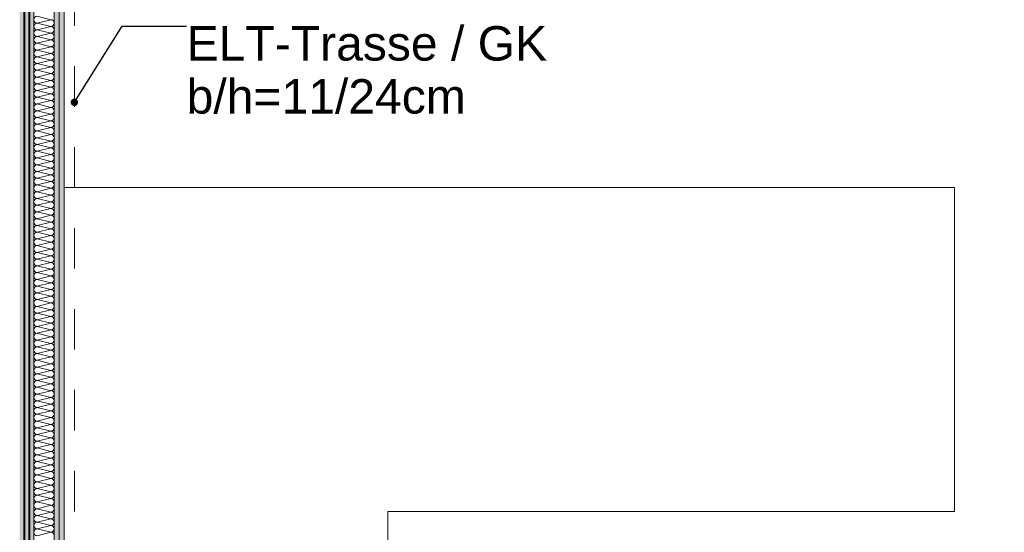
# Model space of a CAD drawing. Header units: metres. Extents: x -4 to 100, y -11 to 17.
# Tile 100 of 256: x 7.78 to 10.21, y 2.16 to 3.42. Entities that reach past the tile are written whole.
import ezdxf

# ---------------------------------------------------------------- set-up
doc = ezdxf.new("R2010")
doc.units = ezdxf.units.M
doc.header["$MEASUREMENT"] = 0
doc.linetypes.add('Untersicht', pattern=[0.1, 0.075, -0.025])
for name, color, linetype in [('152 - Bemaßung_ Beschriftung.Ausbau', 7, 'Continuous'), ('650 - Abdeckung.Fußboden Aufbau', 7, 'Continuous'), ('Abbruch_606 - Struktur.Wand Innen Ausbau', 7, 'Continuous'), ('Neubau_152 - Bemaßung_ Beschriftung.Ausbau', 7, 'Continuous'), ('Neubau_606 - Struktur.Wand Innen Ausbau', 7, 'Continuous'), ('Neubau_653 - Abdeckung.TB Verkofferung', 7, 'Continuous'), ('Neubau_701 - Einrichtung.Möbel', 7, 'Continuous')]:
    doc.layers.add(name, color=color, linetype=linetype)
doc.styles.add('ERSTELLTER_STIL_2', font='txt')
doc.linetypes.add('Abbruch 1', pattern='A,0,[1,2022.0244.A_L5A-PL02.03_iC_Grundriss 1.OG1.Shx,S=0.001984,R=0,X=0,Y=0],-0.25,0', length=0.25)
doc.dimstyles.new('ERSTELLTER_STIL__5', dxfattribs={"dimtxt": 0.1, "dimasz": 0.0532, "dimexe": 0.18, "dimexo": 0.0625, "dimgap": 0, "dimtad": 1, "dimtih": 1, "dimtoh": 1, "dimzin": 0, "dimdsep": 46, "dimtxsty": 'ERSTELLTER_STIL_2', "dimblk": 'ARROWHEAD_2', "dimblk1": 'ARROWHEAD_2', "dimblk2": 'ARROWHEAD_2', "dimcen": 0.09, "dimse1": 1, "dimse2": 1, "dimclrd": 7, "dimclre": 7, "dimclrt": 7, "dimazin": 0, "dimtfac": 1, "dimtdec": 4, "dimtmove": 0, "dimatfit": 3, "dimfxl": 1, "dimtolj": 1, "dimtzin": 0, "dimarcsym": 0})
doc.dimstyles.new('ERSTELLTER_STIL__8', dxfattribs={"dimtxt": 0.18, "dimasz": 0.03648, "dimexe": 0.18, "dimexo": 0.0625, "dimgap": 0, "dimtad": 0, "dimtih": 1, "dimtoh": 1, "dimdec": 4, "dimzin": 0, "dimdsep": 46, "dimcen": 0.09, "dimadec": 0, "dimazin": 0, "dimtfac": 1, "dimtdec": 4, "dimtmove": 0, "dimatfit": 3, "dimldrblk": 'ARROWHEAD_11', "dimfxl": 1, "dimtolj": 1, "dimtzin": 0, "dimarcsym": 0})
pattern_1 = [(45, (0, 0), (-0.01767767, 0.01767767), [0, -0.025])]

# ---------------------------------------------------------------- blocks, each defined once
blk = doc.blocks.new('*X5')
at = {"layer": 'Abbruch_606 - Struktur.Wand Innen Ausbau', "color": 7, "linetype": 'Continuous', "lineweight": 5}
for p, q in [((7.8233, 3.4333), (7.8567, 3.425)), ((7.8233, 3.4167), (7.8567, 3.425)), ((7.8233, 3.4167), (7.8567, 3.4083)), ((7.8233, 3.4), (7.8567, 3.4083)), ((7.8233, 3.4), (7.8567, 3.3917)), ((7.8233, 3.3833), (7.8567, 3.3917)), ((7.8233, 3.3833), (7.8567, 3.375)), ((7.8233, 3.3667), (7.8567, 3.375)), ((7.8233, 3.3667), (7.8567, 3.3583)), ((7.8233, 3.35), (7.8567, 3.3583)), ((7.8233, 3.35), (7.8567, 3.3417)), ((7.8233, 3.3333), (7.8567, 3.3417)), ((7.8233, 3.3333), (7.8567, 3.325)), ((7.8233, 3.3167), (7.8567, 3.325)), ((7.8233, 3.3167), (7.8567, 3.3083)), ((7.8233, 3.3), (7.8567, 3.3083)), ((7.8233, 3.3), (7.8567, 3.2917)), ((7.8233, 3.2833), (7.8567, 3.2917)), ((7.8233, 3.2833), (7.8567, 3.275)), ((7.8233, 3.2667), (7.8567, 3.275)), ((7.8233, 3.2667), (7.8567, 3.2583)), ((7.8233, 3.25), (7.8567, 3.2583)), ((7.8233, 3.25), (7.8567, 3.2417)), ((7.8233, 3.2333), (7.8567, 3.2417)), ((7.8233, 3.2333), (7.8567, 3.225)), ((7.8233, 3.2167), (7.8567, 3.225)), ((7.8233, 3.2167), (7.8567, 3.2083)), ((7.8233, 3.2), (7.8567, 3.2083)), ((7.8233, 3.2), (7.8567, 3.1917)), ((7.8233, 3.1833), (7.8567, 3.1917)), ((7.8233, 3.1833), (7.8567, 3.175)), ((7.8233, 3.1667), (7.8567, 3.175)), ((7.8233, 3.1667), (7.8567, 3.1583)), ((7.8233, 3.15), (7.8567, 3.1583)), ((7.8233, 3.15), (7.8567, 3.1417)), ((7.8233, 3.1333), (7.8567, 3.1417)), ((7.8233, 3.1333), (7.8567, 3.125)), ((7.8233, 3.1167), (7.8567, 3.125)), ((7.8233, 3.1167), (7.8567, 3.1083)), ((7.8233, 3.1), (7.8567, 3.1083)), ((7.8233, 3.1), (7.8567, 3.0917)), ((7.8233, 3.0833), (7.8567, 3.0917)), ((7.8233, 3.0833), (7.8567, 3.075)), ((7.8233, 3.0667), (7.8567, 3.075)), ((7.8233, 3.0667), (7.8567, 3.0583)), ((7.8233, 3.05), (7.8567, 3.0583)), ((7.8233, 3.05), (7.8567, 3.0417)), ((7.8233, 3.0333), (7.8567, 3.0417)), ((7.8233, 3.0333), (7.8567, 3.025)), ((7.8233, 3.0167), (7.8567, 3.025)), ((7.8233, 3.0167), (7.8567, 3.0083)), ((7.8233, 3), (7.8567, 3.0083)), ((7.8233, 3), (7.8567, 2.9917)), ((7.8233, 2.9833), (7.8567, 2.9917)), ((7.8233, 2.9833), (7.8567, 2.975)), ((7.8233, 2.9667), (7.8567, 2.975)), ((7.8233, 2.9667), (7.8567, 2.9583)), ((7.8233, 2.95), (7.8567, 2.9583)), ((7.8233, 2.95), (7.8567, 2.9417)), ((7.8233, 2.9333), (7.8567, 2.9417)), ((7.8233, 2.9333), (7.8567, 2.925)), ((7.8233, 2.9167), (7.8567, 2.925)), ((7.8233, 2.9167), (7.8567, 2.9083)), ((7.8233, 2.9), (7.8567, 2.9083)), ((7.8233, 2.9), (7.8567, 2.8917)), ((7.8233, 2.8833), (7.8567, 2.8917)), ((7.8233, 2.8833), (7.8567, 2.875)), ((7.8233, 2.8667), (7.8567, 2.875)), ((7.8233, 2.8667), (7.8567, 2.8583)), ((7.8233, 2.85), (7.8567, 2.8583)), ((7.8233, 2.85), (7.8567, 2.8417)), ((7.8233, 2.8333), (7.8567, 2.8417)), ((7.8233, 2.8333), (7.8567, 2.825)), ((7.8233, 2.8167), (7.8567, 2.825)), ((7.8233, 2.8167), (7.8567, 2.8083)), ((7.8233, 2.8), (7.8567, 2.8083)), ((7.8233, 2.8), (7.8567, 2.7917)), ((7.8233, 2.7833), (7.8567, 2.7917)), ((7.8233, 2.7833), (7.8567, 2.775)), ((7.8233, 2.7667), (7.8567, 2.775)), ((7.8233, 2.7667), (7.8567, 2.7583)), ((7.8233, 2.75), (7.8567, 2.7583)), ((7.8233, 2.75), (7.8567, 2.7417)), ((7.8233, 2.7333), (7.8567, 2.7417)), ((7.8233, 2.7333), (7.8567, 2.725)), ((7.8233, 2.7167), (7.8567, 2.725)), ((7.8233, 2.7167), (7.8567, 2.7083)), ((7.8233, 2.7), (7.8567, 2.7083)), ((7.8233, 2.7), (7.8567, 2.6917)), ((7.8233, 2.6833), (7.8567, 2.6917)), ((7.8233, 2.6833), (7.8567, 2.675)), ((7.8233, 2.6667), (7.8567, 2.675)), ((7.8233, 2.6667), (7.8567, 2.6583)), ((7.8233, 2.65), (7.8567, 2.6583)), ((7.8233, 2.65), (7.8567, 2.6417)), ((7.8233, 2.6333), (7.8567, 2.6417)), ((7.8233, 2.6333), (7.8567, 2.625)), ((7.8233, 2.6167), (7.8567, 2.625)), ((7.8233, 2.6167), (7.8567, 2.6083)), ((7.8233, 2.6), (7.8567, 2.6083)), ((7.8233, 2.6), (7.8567, 2.5917)), ((7.8233, 2.5833), (7.8567, 2.5917)), ((7.8233, 2.5833), (7.8567, 2.575)), ((7.8233, 2.5667), (7.8567, 2.575)), ((7.8233, 2.5667), (7.8567, 2.5583)), ((7.8233, 2.55), (7.8567, 2.5583)), ((7.8233, 2.55), (7.8567, 2.5417)), ((7.8233, 2.5333), (7.8567, 2.5417)), ((7.8233, 2.5333), (7.8567, 2.525)), ((7.8233, 2.5167), (7.8567, 2.525)), ((7.8233, 2.5167), (7.8567, 2.5083)), ((7.8233, 2.5), (7.8567, 2.5083)), ((7.8233, 2.5), (7.8567, 2.4917)), ((7.8233, 2.4833), (7.8567, 2.4917)), ((7.8233, 2.4833), (7.8567, 2.475)), ((7.8233, 2.4667), (7.8567, 2.475)), ((7.8233, 2.4667), (7.8567, 2.4583)), ((7.8233, 2.45), (7.8567, 2.4583)), ((7.8233, 2.45), (7.8567, 2.4417)), ((7.8233, 2.4333), (7.8567, 2.4417)), ((7.8233, 2.4333), (7.8567, 2.425)), ((7.8233, 2.4167), (7.8567, 2.425)), ((7.8233, 2.4167), (7.8567, 2.4083)), ((7.8233, 2.4), (7.8567, 2.4083)), ((7.8233, 2.4), (7.8567, 2.3917)), ((7.8233, 2.3833), (7.8567, 2.3917)), ((7.8233, 2.3833), (7.8567, 2.375)), ((7.8233, 2.3667), (7.8567, 2.375)), ((7.8233, 2.3667), (7.8567, 2.3583)), ((7.8233, 2.35), (7.8567, 2.3583)), ((7.8233, 2.35), (7.8567, 2.3417)), ((7.8233, 2.3333), (7.8567, 2.3417)), ((7.8233, 2.3333), (7.8567, 2.325)), ((7.8233, 2.3167), (7.8567, 2.325)), ((7.8233, 2.3167), (7.8567, 2.3083)), ((7.8233, 2.3), (7.8567, 2.3083)), ((7.8233, 2.3), (7.8567, 2.2917)), ((7.8233, 2.2833), (7.8567, 2.2917)), ((7.8233, 2.2833), (7.8567, 2.275)), ((7.8233, 2.2667), (7.8567, 2.275)), ((7.8233, 2.2667), (7.8567, 2.2583)), ((7.8233, 2.25), (7.8567, 2.2583)), ((7.8233, 2.25), (7.8567, 2.2417)), ((7.8233, 2.2333), (7.8567, 2.2417)), ((7.8233, 2.2333), (7.8567, 2.225)), ((7.8233, 2.2167), (7.8567, 2.225)), ((7.8233, 2.2167), (7.8567, 2.2083)), ((7.8233, 2.2), (7.8567, 2.2083)), ((7.8233, 2.2), (7.8567, 2.1917)), ((7.8233, 2.1833), (7.8567, 2.1917)), ((7.8233, 2.1833), (7.8567, 2.175)), ((7.8233, 2.1667), (7.8567, 2.175)), ((7.8233, 2.1667), (7.8567, 2.1583)), ((7.8233, 2.15), (7.8567, 2.1583))]:
    blk.add_line(p, q, dxfattribs=at)
for centre, start, end in [((7.8233, 3.425), 90, 180), ((7.8233, 3.425), 180, 270), ((7.8233, 3.4083), 90, 180), ((7.8233, 3.4083), 180, 270), ((7.8567, 3.4167), 0, 90), ((7.8567, 3.4167), 270, 0), ((7.8567, 3.4), 0, 90), ((7.8233, 3.3917), 90, 180), ((7.8233, 3.3917), 180, 270), ((7.8233, 3.375), 90, 180), ((7.8567, 3.4), 270, 0), ((7.8567, 3.3833), 0, 90), ((7.8567, 3.3833), 270, 0), ((7.8233, 3.375), 180, 270), ((7.8233, 3.3583), 90, 180), ((7.8233, 3.3583), 180, 270), ((7.8567, 3.3667), 0, 90), ((7.8567, 3.3667), 270, 0), ((7.8567, 3.35), 0, 90), ((7.8233, 3.3417), 90, 180), ((7.8233, 3.3417), 180, 270), ((7.8233, 3.325), 90, 180), ((7.8567, 3.35), 270, 0), ((7.8567, 3.3333), 0, 90), ((7.8567, 3.3333), 270, 0), ((7.8233, 3.325), 180, 270), ((7.8233, 3.3083), 90, 180), ((7.8567, 3.3167), 0, 90), ((7.8567, 3.3167), 270, 0), ((7.8233, 3.3083), 180, 270), ((7.8233, 3.2917), 90, 180), ((7.8233, 3.2917), 180, 270), ((7.8567, 3.3), 0, 90), ((7.8567, 3.3), 270, 0), ((7.8567, 3.2833), 0, 90), ((7.8233, 3.275), 90, 180), ((7.8233, 3.275), 180, 270), ((7.8233, 3.2583), 90, 180), ((7.8567, 3.2833), 270, 0), ((7.8567, 3.2667), 0, 90), ((7.8567, 3.2667), 270, 0), ((7.8233, 3.2583), 180, 270), ((7.8233, 3.2417), 90, 180), ((7.8233, 3.2417), 180, 270), ((7.8567, 3.25), 0, 90), ((7.8567, 3.25), 270, 0), ((7.8567, 3.2333), 0, 90), ((7.8233, 3.225), 90, 180), ((7.8233, 3.225), 180, 270), ((7.8233, 3.2083), 90, 180), ((7.8567, 3.2333), 270, 0), ((7.8567, 3.2167), 0, 90), ((7.8567, 3.2167), 270, 0), ((7.8233, 3.2083), 180, 270), ((7.8233, 3.1917), 90, 180), ((7.8233, 3.1917), 180, 270), ((7.8567, 3.2), 0, 90), ((7.8567, 3.2), 270, 0), ((7.8567, 3.1833), 0, 90), ((7.8233, 3.175), 90, 180), ((7.8233, 3.175), 180, 270), ((7.8233, 3.1583), 90, 180), ((7.8567, 3.1833), 270, 0), ((7.8567, 3.1667), 0, 90), ((7.8567, 3.1667), 270, 0), ((7.8233, 3.1583), 180, 270), ((7.8233, 3.1417), 90, 180), ((7.8233, 3.1417), 180, 270), ((7.8567, 3.15), 0, 90), ((7.8567, 3.15), 270, 0), ((7.8567, 3.1333), 0, 90), ((7.8233, 3.125), 90, 180), ((7.8233, 3.125), 180, 270), ((7.8233, 3.1083), 90, 180), ((7.8567, 3.1333), 270, 0), ((7.8567, 3.1167), 0, 90), ((7.8567, 3.1167), 270, 0), ((7.8233, 3.1083), 180, 270), ((7.8233, 3.0917), 90, 180), ((7.8233, 3.0917), 180, 270), ((7.8567, 3.1), 0, 90), ((7.8567, 3.1), 270, 0), ((7.8567, 3.0833), 0, 90), ((7.8233, 3.075), 90, 180), ((7.8233, 3.075), 180, 270), ((7.8233, 3.0583), 90, 180), ((7.8567, 3.0833), 270, 0), ((7.8567, 3.0667), 0, 90), ((7.8567, 3.0667), 270, 0), ((7.8233, 3.0583), 180, 270), ((7.8233, 3.0417), 90, 180), ((7.8233, 3.0417), 180, 270), ((7.8567, 3.05), 0, 90), ((7.8567, 3.05), 270, 0), ((7.8567, 3.0333), 0, 90), ((7.8233, 3.025), 90, 180), ((7.8233, 3.025), 180, 270), ((7.8567, 3.0333), 270, 0), ((7.8567, 3.0167), 0, 90), ((7.8233, 3.0083), 90, 180), ((7.8233, 3.0083), 180, 270), ((7.8233, 2.9917), 90, 180), ((7.8567, 3.0167), 270, 0), ((7.8567, 3), 0, 90), ((7.8567, 3), 270, 0), ((7.8233, 2.9917), 180, 270), ((7.8233, 2.975), 90, 180), ((7.8233, 2.975), 180, 270), ((7.8567, 2.9833), 0, 90), ((7.8567, 2.9833), 270, 0), ((7.8567, 2.9667), 0, 90), ((7.8233, 2.9583), 90, 180), ((7.8233, 2.9583), 180, 270), ((7.8233, 2.9417), 90, 180), ((7.8567, 2.9667), 270, 0), ((7.8567, 2.95), 0, 90), ((7.8567, 2.95), 270, 0), ((7.8233, 2.9417), 180, 270), ((7.8233, 2.925), 90, 180), ((7.8233, 2.925), 180, 270), ((7.8567, 2.9333), 0, 90), ((7.8567, 2.9333), 270, 0), ((7.8567, 2.9167), 0, 90), ((7.8233, 2.9083), 90, 180), ((7.8233, 2.9083), 180, 270), ((7.8233, 2.8917), 90, 180), ((7.8567, 2.9167), 270, 0), ((7.8567, 2.9), 0, 90), ((7.8567, 2.9), 270, 0), ((7.8233, 2.8917), 180, 270), ((7.8233, 2.875), 90, 180), ((7.8233, 2.875), 180, 270), ((7.8567, 2.8833), 0, 90), ((7.8567, 2.8833), 270, 0), ((7.8567, 2.8667), 0, 90), ((7.8233, 2.8583), 90, 180), ((7.8233, 2.8583), 180, 270), ((7.8233, 2.8417), 90, 180), ((7.8567, 2.8667), 270, 0), ((7.8567, 2.85), 0, 90), ((7.8567, 2.85), 270, 0), ((7.8233, 2.8417), 180, 270), ((7.8233, 2.825), 90, 180), ((7.8233, 2.825), 180, 270), ((7.8567, 2.8333), 0, 90), ((7.8567, 2.8333), 270, 0), ((7.8567, 2.8167), 0, 90), ((7.8233, 2.8083), 90, 180), ((7.8233, 2.8083), 180, 270), ((7.8233, 2.7917), 90, 180), ((7.8567, 2.8167), 270, 0), ((7.8567, 2.8), 0, 90), ((7.8567, 2.8), 270, 0), ((7.8233, 2.7917), 180, 270), ((7.8233, 2.775), 90, 180), ((7.8233, 2.775), 180, 270), ((7.8567, 2.7833), 0, 90), ((7.8567, 2.7833), 270, 0), ((7.8567, 2.7667), 0, 90), ((7.8233, 2.7583), 90, 180), ((7.8233, 2.7583), 180, 270), ((7.8233, 2.7417), 90, 180), ((7.8567, 2.7667), 270, 0), ((7.8567, 2.75), 0, 90), ((7.8567, 2.75), 270, 0), ((7.8233, 2.7417), 180, 270), ((7.8233, 2.725), 90, 180), ((7.8233, 2.725), 180, 270), ((7.8567, 2.7333), 0, 90), ((7.8567, 2.7333), 270, 0), ((7.8567, 2.7167), 0, 90), ((7.8233, 2.7083), 90, 180), ((7.8233, 2.7083), 180, 270), ((7.8567, 2.7167), 270, 0), ((7.8567, 2.7), 0, 90), ((7.8233, 2.6917), 90, 180), ((7.8233, 2.6917), 180, 270), ((7.8233, 2.675), 90, 180), ((7.8567, 2.7), 270, 0), ((7.8567, 2.6833), 0, 90), ((7.8567, 2.6833), 270, 0), ((7.8233, 2.675), 180, 270), ((7.8233, 2.6583), 90, 180), ((7.8233, 2.6583), 180, 270), ((7.8567, 2.6667), 0, 90), ((7.8567, 2.6667), 270, 0), ((7.8567, 2.65), 0, 90), ((7.8233, 2.6417), 90, 180), ((7.8233, 2.6417), 180, 270), ((7.8233, 2.625), 90, 180), ((7.8567, 2.65), 270, 0), ((7.8567, 2.6333), 0, 90), ((7.8567, 2.6333), 270, 0), ((7.8233, 2.625), 180, 270), ((7.8233, 2.6083), 90, 180), ((7.8233, 2.6083), 180, 270), ((7.8567, 2.6167), 0, 90), ((7.8567, 2.6167), 270, 0), ((7.8567, 2.6), 0, 90), ((7.8233, 2.5917), 90, 180), ((7.8233, 2.5917), 180, 270), ((7.8233, 2.575), 90, 180), ((7.8567, 2.6), 270, 0), ((7.8567, 2.5833), 0, 90), ((7.8567, 2.5833), 270, 0), ((7.8233, 2.575), 180, 270), ((7.8233, 2.5583), 90, 180), ((7.8233, 2.5583), 180, 270), ((7.8567, 2.5667), 0, 90), ((7.8567, 2.5667), 270, 0), ((7.8567, 2.55), 0, 90), ((7.8233, 2.5417), 90, 180), ((7.8233, 2.5417), 180, 270), ((7.8233, 2.525), 90, 180), ((7.8567, 2.55), 270, 0), ((7.8567, 2.5333), 0, 90), ((7.8567, 2.5333), 270, 0), ((7.8233, 2.525), 180, 270), ((7.8233, 2.5083), 90, 180), ((7.8233, 2.5083), 180, 270), ((7.8567, 2.5167), 0, 90), ((7.8567, 2.5167), 270, 0), ((7.8567, 2.5), 0, 90), ((7.8233, 2.4917), 90, 180), ((7.8233, 2.4917), 180, 270), ((7.8233, 2.475), 90, 180), ((7.8567, 2.5), 270, 0), ((7.8567, 2.4833), 0, 90), ((7.8567, 2.4833), 270, 0), ((7.8233, 2.475), 180, 270), ((7.8233, 2.4583), 90, 180), ((7.8233, 2.4583), 180, 270), ((7.8567, 2.4667), 0, 90), ((7.8567, 2.4667), 270, 0), ((7.8567, 2.45), 0, 90), ((7.8233, 2.4417), 90, 180), ((7.8233, 2.4417), 180, 270), ((7.8233, 2.425), 90, 180), ((7.8567, 2.45), 270, 0), ((7.8567, 2.4333), 0, 90), ((7.8567, 2.4333), 270, 0), ((7.8233, 2.425), 180, 270), ((7.8233, 2.4083), 90, 180), ((7.8567, 2.4167), 0, 90), ((7.8567, 2.4167), 270, 0), ((7.8233, 2.4083), 180, 270), ((7.8233, 2.3917), 90, 180), ((7.8233, 2.3917), 180, 270), ((7.8567, 2.4), 0, 90), ((7.8567, 2.4), 270, 0), ((7.8567, 2.3833), 0, 90), ((7.8233, 2.375), 90, 180), ((7.8233, 2.375), 180, 270), ((7.8233, 2.3583), 90, 180), ((7.8567, 2.3833), 270, 0), ((7.8567, 2.3667), 0, 90), ((7.8567, 2.3667), 270, 0), ((7.8233, 2.3583), 180, 270), ((7.8233, 2.3417), 90, 180), ((7.8233, 2.3417), 180, 270), ((7.8567, 2.35), 0, 90), ((7.8567, 2.35), 270, 0), ((7.8567, 2.3333), 0, 90), ((7.8233, 2.325), 90, 180), ((7.8233, 2.325), 180, 270), ((7.8233, 2.3083), 90, 180), ((7.8567, 2.3333), 270, 0), ((7.8567, 2.3167), 0, 90), ((7.8567, 2.3167), 270, 0), ((7.8233, 2.3083), 180, 270), ((7.8233, 2.2917), 90, 180), ((7.8233, 2.2917), 180, 270), ((7.8567, 2.3), 0, 90), ((7.8567, 2.3), 270, 0), ((7.8567, 2.2833), 0, 90), ((7.8233, 2.275), 90, 180), ((7.8233, 2.275), 180, 270), ((7.8233, 2.2583), 90, 180), ((7.8567, 2.2833), 270, 0), ((7.8567, 2.2667), 0, 90), ((7.8567, 2.2667), 270, 0), ((7.8233, 2.2583), 180, 270), ((7.8233, 2.2417), 90, 180), ((7.8233, 2.2417), 180, 270), ((7.8567, 2.25), 0, 90), ((7.8567, 2.25), 270, 0), ((7.8567, 2.2333), 0, 90), ((7.8233, 2.225), 90, 180), ((7.8233, 2.225), 180, 270), ((7.8233, 2.2083), 90, 180), ((7.8567, 2.2333), 270, 0), ((7.8567, 2.2167), 0, 90), ((7.8567, 2.2167), 270, 0), ((7.8233, 2.2083), 180, 270), ((7.8233, 2.1917), 90, 180), ((7.8233, 2.1917), 180, 270), ((7.8567, 2.2), 0, 90), ((7.8567, 2.2), 270, 0), ((7.8567, 2.1833), 0, 90), ((7.8233, 2.175), 90, 180), ((7.8233, 2.175), 180, 270), ((7.8233, 2.1583), 90, 180), ((7.8567, 2.1833), 270, 0), ((7.8567, 2.1667), 0, 90), ((7.8567, 2.1667), 270, 0), ((7.8233, 2.1583), 180, 270), ((7.8567, 2.15), 0, 90)]:
    blk.add_arc(centre, 0.00833, start, end, dxfattribs=at)
blk = doc.blocks.new('ARROWHEAD_11')
at = {"color": 0, "linetype": 'Continuous', "lineweight": 0}
blk.add_line((0, 0), (-1, 0), dxfattribs=at)
at = {"color": 0, "linetype": 'Continuous', "lineweight": 0, "const_width": 0.25, "flags": 128}
blk.add_lwpolyline([(-0.125, 0, 1), (0.125, 0, 1)], format="xyb", close=True, dxfattribs=at)
blk = doc.blocks.new('*D482')
at = {"layer": '152 - Bemaßung_ Beschriftung.Ausbau', "color": 7, "linetype": 'Continuous', "lineweight": 5}
for p, q in [((7.6752, -4.525), (7.6348, -4.595)), ((7.655, -4.6125), (7.655, -4.5075)), ((7.8252, -4.525), (7.7848, -4.595)), ((7.805, -4.6125), (7.805, -4.5075)), ((4.195, -4.56), (7.655, -4.56)), ((7.655, -4.56), (7.805, -4.56)), ((7.805, -4.56), (11.245, -4.56))]:
    blk.add_line(p, q, dxfattribs=at)
blk = doc.blocks.new('ARROWHEAD_2')
at = {"color": 0, "linetype": 'Continuous', "lineweight": 0}
for p, q in [((-0.378, -0.655), (0.378, 0.655)), ((0, 0), (-1, 0))]:
    blk.add_line(p, q, dxfattribs=at)
blk = doc.blocks.new('*D483')
at = {"layer": '152 - Bemaßung_ Beschriftung.Ausbau', "color": 7, "linetype": 'Continuous', "lineweight": 5}
for p, q in [((7.8252, -4.525), (7.7848, -4.595)), ((11.2652, -4.525), (11.2248, -4.595)), ((7.805, -4.56), (11.245, -4.56))]:
    blk.add_line(p, q, dxfattribs=at)
at = {"layer": '152 - Bemaßung_ Beschriftung.Ausbau', "color": 7, "lineweight": 5, "char_height": 0.1, "attachment_point": 7, "style": 'ERSTELLTER_STIL_2'}
for s, insert in [('\\A1;{\\pql;\\fArial|b0|i0|c0|p38;3,44}', (9.3161, -4.54)), ('\\A1;{\\pql;\\fArial|b0|i0|c0|p38;15}', (11.073, -4.54))]:
    blk.add_mtext(s, dxfattribs=dict(at, insert=insert))
blk = doc.blocks.new('*D484')
at = {"layer": '152 - Bemaßung_ Beschriftung.Ausbau', "color": 7, "linetype": 'Continuous', "lineweight": 5}
for p, q in [((11.2652, -4.525), (11.2248, -4.595)), ((11.245, -4.6125), (11.245, -4.5075)), ((11.4152, -4.525), (11.3748, -4.595)), ((7.805, -4.56), (11.245, -4.56)), ((11.245, -4.56), (11.395, -4.56))]:
    blk.add_line(p, q, dxfattribs=at)

msp = doc.modelspace()

# ---------------------------------------------------------------- hatches: boundary and pattern name
at = {"layer": 'Abbruch_606 - Struktur.Wand Innen Ausbau', "linetype": 'Continuous', "lineweight": 0, "true_color": 0x000000}
h = msp.add_hatch(dxfattribs=at)
h.set_pattern_fill('Gips_0001', color=18, style=0, pattern_type=2)
h.set_pattern_definition(pattern_1)
h.paths.add_polyline_path([(7.79, 5.19), (7.79, 1.01), (7.8025, 1.01), (7.8025, 5.19)])
h = msp.add_hatch(dxfattribs=at)
h.set_pattern_fill('Gips_0001', color=18, style=0, pattern_type=2)
h.set_pattern_definition(pattern_1)
h.paths.add_polyline_path([(7.8025, 5.19), (7.8025, 1.01), (7.815, 1.01), (7.815, 5.19)])
h = msp.add_hatch(dxfattribs=at)
h.set_pattern_fill('Gips_0001', color=18, style=0, pattern_type=2)
h.set_pattern_definition(pattern_1)
h.paths.add_polyline_path([(7.8775, 1.01), (7.8775, 5.19), (7.865, 5.19), (7.865, 1.01)])
h = msp.add_hatch(dxfattribs=at)
h.set_pattern_fill('Gips_0001', color=18, style=0, pattern_type=2)
h.set_pattern_definition(pattern_1)
h.paths.add_polyline_path([(7.8775, 1.01), (7.89, 1.01), (7.89, 5.19), (7.8775, 5.19)])
at = {"layer": 'Neubau_606 - Struktur.Wand Innen Ausbau', "linetype": 'Continuous', "lineweight": 0, "true_color": 0x000000}
h = msp.add_hatch(dxfattribs=at)
h.set_pattern_fill('Gips_0001', color=18, style=0, pattern_type=2)
h.set_pattern_definition(pattern_1)
h.paths.add_polyline_path([(7.78, 0.71), (7.7925, 0.71), (7.7925, 5.1), (7.78, 5.1)])
h = msp.add_hatch(dxfattribs=at)
h.set_pattern_fill('Gips_0001', color=18, style=0, pattern_type=2)
h.set_pattern_definition(pattern_1)
h.paths.add_polyline_path([(7.7925, 0.71), (7.805, 0.71), (7.805, 5.1), (7.7925, 5.1)])

# ---------------------------------------------------------------- linework, layer by layer
at = {"layer": '650 - Abdeckung.Fußboden Aufbau', "color": 7, "linetype": 'Continuous', "lineweight": 13, "flags": 128}
msp.add_lwpolyline([(7.89, 5.8725), (7.89, 5.19), (7.805, 5.19), (7.805, 0.71)], dxfattribs=at)
at = {"layer": 'Abbruch_606 - Struktur.Wand Innen Ausbau', "color": 7, "linetype": 'Abbruch 1', "lineweight": 5}
for p, q in [((7.8025, 5.19), (7.8025, 1.01)), ((7.815, 5.19), (7.815, 1.01)), ((7.865, 1.01), (7.865, 5.19)), ((7.8775, 1.01), (7.8775, 5.19))]:
    msp.add_line(p, q, dxfattribs=at)
at = {"layer": 'Abbruch_606 - Struktur.Wand Innen Ausbau', "color": 7, "linetype": 'Abbruch 1', "lineweight": 5, "flags": 128}
for points in [[(7.79, 5.19), (7.79, 1.01)], [(7.89, 1.01), (7.89, 5.19)]]:
    msp.add_lwpolyline(points, dxfattribs=at)
at = {"layer": 'Neubau_606 - Struktur.Wand Innen Ausbau', "color": 1, "linetype": 'Continuous', "lineweight": 9}
msp.add_line((7.7925, 0.71), (7.7925, 5.1), dxfattribs=at)
at = {"layer": 'Neubau_606 - Struktur.Wand Innen Ausbau', "color": 1, "linetype": 'Continuous', "lineweight": 13, "flags": 128}
msp.add_lwpolyline([(7.805, 1.01), (7.805, 5.1)], dxfattribs=at)
at = {"layer": 'Neubau_653 - Abdeckung.TB Verkofferung', "color": 1, "linetype": 'Untersicht', "lineweight": 9}
for p, q in [((7.805, 1.01), (7.805, 5.0505)), ((7.915, 1.01), (7.915, 5.0505))]:
    msp.add_line(p, q, dxfattribs=at)
at = {"layer": 'Neubau_701 - Einrichtung.Möbel', "color": 1, "linetype": 'Continuous', "lineweight": 5, "flags": 128}
msp.add_lwpolyline([(7.89, 3.01), (7.89, 1.01), (8.69, 1.01), (8.69, 2.21), (10.09, 2.21), (10.09, 3.01)], close=True, dxfattribs=at)

# ---------------------------------------------------------------- block references
at = {"layer": 'Abbruch_606 - Struktur.Wand Innen Ausbau', "color": 7, "lineweight": 18}
msp.add_blockref('*X5', (0, 0), dxfattribs=at)

# ---------------------------------------------------------------- texts
at = {"layer": 'Neubau_152 - Bemaßung_ Beschriftung.Ausbau', "color": 1, "linetype": 'Continuous', "lineweight": 13, "insert": (8.1925, 3.409), "char_height": 0.085, "attachment_point": 1, "line_spacing_factor": 0.924256, "style": 'ERSTELLTER_STIL_2'}
msp.add_mtext('\\A1;{\\pql;\\fArial|b0|i0|c0|p38;ELT-Trasse / GK\\P\\pql;\\fArial|b0|i0|c0|p38;b/h=\\fArial|b0|i0|c0|p38;11\\fArial|b0|i0|c0|p38;/\\fArial|b0|i0|c0|p38;24\\fArial|b0|i0|c0|p38;cm}', dxfattribs=at)

# ---------------------------------------------------------------- dimensions: what is measured, and where the dimension line sits
at = {"layer": '152 - Bemaßung_ Beschriftung.Ausbau', "color": 7, "linetype": 'Continuous', "lineweight": 5}
for base, p1, p2, picture, middle in [((7.805, -4.56), (7.655, 2.95), (7.805, 2.95), '*D482', (7.5592, -4.49)), ((11.245, -4.56), (7.805, 2.95), (11.245, 2.95), '*D483', (9.446, -4.49)), ((11.395, -4.56), (11.245, 2.95), (11.395, 2.95), '*D484', (11.1492, -4.49))]:
    dim = msp.add_linear_dim(base=base, p1=p1, p2=p2, angle=0, dimstyle='ERSTELLTER_STIL__5', dxfattribs=at)
    dim.commit()
    dim.dimension.update_dxf_attribs({"geometry": picture, "text_midpoint": middle, "dimtype": 160})

# ---------------------------------------------------------------- leaders
at = {"layer": 'Neubau_152 - Bemaßung_ Beschriftung.Ausbau', "color": 1, "linetype": 'Continuous', "lineweight": 13, "annotation_type": 0, "has_hookline": 1, "hookline_direction": 0, "text_width": 0.8805}
msp.add_leader([(7.915, 3.2208), (8.0329, 3.409), (8.1925, 3.409)], dimstyle='ERSTELLTER_STIL__8', dxfattribs=at)

doc.saveas('drawing.dxf')
